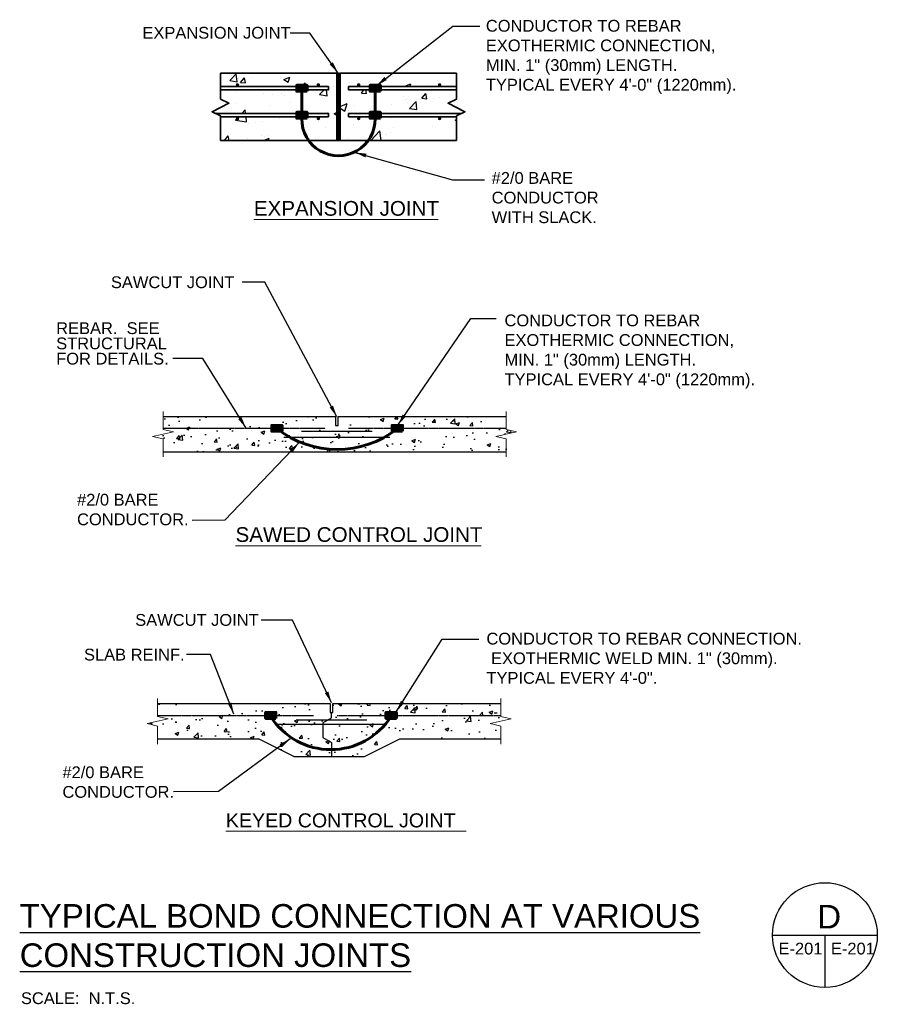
# Model space of a CAD drawing. Header units: inches. Extents: x 0 to 12596, y 564 to 12873.
# Tile 9 of 25: x 1537 to 2192, y 8139 to 8892. Entities that reach past the tile are written whole.
import ezdxf

# ---------------------------------------------------------------- set-up
doc = ezdxf.new("R2010")
doc.units = ezdxf.units.IN
doc.header["$MEASUREMENT"] = 0
doc.linetypes.add('HIDDEN', pattern=[0.375, 0.25, -0.125])
for name, color, linetype, lineweight in [('E-ANNO-TEXT', 7, 'Continuous', 25), ('E-DETL-1LINE', 253, 'Continuous', 35), ('E-GND-GES', 92, 'Continuous', 60), ('E-LPS-COND', 92, 'Continuous', 60), ('G-ANNO-TEXT', 7, 'Continuous', 0)]:
    doc.layers.add(name, color=color, linetype=linetype, lineweight=lineweight)
doc.layers.add('E-DETL-FINE', color=253, linetype='Continuous')
doc.styles.add("1 2 1'-0", font='arial.ttf', dxfattribs={"height": 3})
doc.styles.add("3 4 1'-0", font='arial.ttf', dxfattribs={"height": 2})
doc.styles.add('Arial8', font='arial.ttf', dxfattribs={"height": 0.125})
doc.styles.get("Standard").update_dxf_attribs({"font": 'arial.ttf'})
doc.dimstyles.new("3 4 1'-0", dxfattribs={"dimtxt": 2, "dimasz": 3, "dimexe": 1, "dimexo": 1, "dimgap": 1, "dimtad": 1, "dimdec": 4, "dimzin": 11, "dimdsep": 46, "dimlunit": 4, "dimtxsty": "3 4 1'-0", "dimblk": '_Oblique_0.3', "dimcen": 0.09, "dimadec": 4, "dimazin": 3, "dimtfac": 1, "dimtdec": 4, "dimtofl": 0, "dimtmove": 0, "dimatfit": 3, "dimfxl": 1, "dimfrac": 2, "dimtzin": 11, "dimarcsym": 0})
doc.dimstyles.new('3-16to1Dim8', dxfattribs={"dimtxt": 12, "dimasz": 0.0625, "dimexe": 0.0625, "dimexo": 0.0625, "dimgap": 0.03125, "dimtad": 1, "dimdec": 4, "dimlfac": 64, "dimzin": 3, "dimdsep": 46, "dimlunit": 4, "dimtxsty": 'Arial8', "dimcen": 0.09375, "dimclrd": 256, "dimclrt": 256, "dimadec": 0, "dimazin": 1, "dimtfac": 1, "dimtdec": 4, "dimtofl": 0, "dimtmove": 0, "dimatfit": 3, "dimfxl": 1, "dimfrac": 1, "dimtolj": 1, "dimtzin": 0, "dimlwd": -1, "dimarcsym": 0})

# ---------------------------------------------------------------- blocks, each defined once
blk = doc.blocks.new('BREAK LINE')
at = {"layer": 'G-ANNO-TEXT', "flags": 128}
blk.add_lwpolyline([(8.36, 9.2), (8.36, 8.47), (8.36, 6.43), (9.96, 6.07), (6.76, 5.34), (8.36, 4.97), (8.36, 2.2)], dxfattribs=at)
blk = doc.blocks.new('_Oblique_0.3')
at = {"color": 0, "linetype": 'ByBlock', "lineweight": -2}
for p, q in [((0, 0), (-1, 0)), ((0.5, 0.167), (-0.5, -0.167))]:
    blk.add_line(p, q, dxfattribs=at)
blk = doc.blocks.new('*X13')
at = {"color": 0}
for p, q in [((955.6, 449.6), (955.6, 449.6)), ((1087.4, 446.1), (1087.4, 446.1)), ((920.4, 444.6), (920.4, 444.6)), ((1009.5, 434.9), (1009.5, 434.9)), ((933.7, 425.2), (933.7, 425.2)), ((944.4, 424.9), (944.4, 424.9)), ((1025.4, 410.3), (1033.8, 413.6)), ((1030.7, 404.5), (1033.8, 413.6)), ((1104.6, 418.1), (1104.6, 418.1)), ((1105.2, 415.3), (1105.2, 415.3)), ((1142.8, 420.3), (1142.8, 420.3)), ((896, 408.1), (896, 408.1)), ((900.9, 393.9), (904.7, 397.9)), ((908.5, 401.9), (912.5, 406)), ((913, 401.9), (912.5, 406)), ((914.2, 391.8), (913.5, 397.9)), ((976.1, 404.7), (976.1, 404.7)), ((1010.5, 402.9), (1010.5, 402.9)), ((1025.4, 408.1), (1030.7, 404.5)), ((1162.6, 406.7), (1162.6, 406.7)), ((900.9, 393.9), (914.2, 391.8)), ((916.1, 390.4), (916.1, 390.4)), ((953.7, 395.4), (953.7, 395.4)), ((1085.6, 396.2), (1085.6, 396.2)), ((887.8, 369.9), (892.3, 375.2)), ((893.3, 369.9), (892.3, 375.2)), ((931.9, 375.3), (931.9, 375.3)), ((1007.6, 384.9), (1007.6, 384.9)), ((1061.7, 369.9), (1072.6, 381.2)), ((1073.9, 369.9), (1072.6, 381.2)), ((1089.2, 385.1), (1089.2, 385.1)), ((1001.7, 370.1), (1001.7, 370.1))]:
    blk.add_line(p, q, dxfattribs=at)
blk = doc.blocks.new('*X14')
at = {"color": 0}
for p, q in [((894.2, 440.9), (902, 449)), ((903.1, 439.5), (902, 449)), ((958.6, 442.3), (965.6, 445)), ((963.6, 438.9), (965.6, 445)), ((1087.5, 446.2), (1087.5, 446.2)), ((894.2, 440.9), (903.1, 439.5)), ((904.9, 442.9), (904.9, 442.9)), ((907, 438.7), (911.9, 444.4)), ((907, 438.7), (913, 438.2)), ((913, 438.2), (911.9, 444.4)), ((958.6, 442.3), (963.6, 438.9)), ((980, 433.9), (983.6, 438.2)), ((984.4, 433.9), (983.6, 438.2)), ((1018, 433.4), (1018, 433.4)), ((1036.2, 439.1), (1036.2, 439.1)), ((1076.3, 443.5), (1076.3, 443.5)), ((1102.3, 434.3), (1109.3, 437)), ((1102.3, 434.3), (1102.9, 433.9)), ((1108.2, 433.9), (1109.3, 437)), ((1130.8, 436.7), (1130.8, 436.7)), ((902, 427.2), (902, 427.2)), ((933.7, 425.2), (933.7, 425.2)), ((955.4, 425), (955.4, 425)), ((959.7, 423.4), (959.7, 423.4)), ((1001, 424.3), (1006.3, 429.9)), ((1001, 424.3), (1009.8, 422.9)), ((1008.8, 422.7), (1008.8, 422.7)), ((1009.8, 422.9), (1009, 429.9)), ((1050.5, 426.1), (1053.6, 429.9)), ((1050.5, 426.1), (1056.5, 425.6)), ((1056.5, 425.6), (1055.7, 429.9)), ((1067.9, 428.4), (1067.9, 428.4)), ((1100.3, 421.5), (1100.3, 421.5)), ((1122.2, 419.9), (1127, 425.6)), ((1128.2, 419.3), (1127, 425.6)), ((901.4, 413.4), (901.4, 413.4)), ((941.8, 411.8), (941.8, 411.8)), ((966.8, 415.1), (966.8, 415.1)), ((1004.7, 420.1), (1004.7, 420.1)), ((1042, 411.5), (1042, 411.5)), ((1062.1, 420.5), (1062.1, 420.5)), ((1086.3, 412.9), (1086.3, 412.9)), ((1107.7, 407.7), (1115.5, 415.9)), ((1115.5, 418.2), (1115.5, 418.2)), ((1116.6, 406.4), (1115.5, 415.9)), ((1122.2, 419.9), (1128.2, 419.3)), ((1136.8, 419.3), (1136.8, 419.3)), ((878.6, 403.5), (878.6, 403.5)), ((879.2, 406.9), (879.5, 406.7)), ((879.5, 406.7), (879.7, 407.2)), ((1018.3, 402), (1021.4, 403.2)), ((1018.3, 402), (1021.4, 399.9)), ((1034.9, 405.9), (1034.9, 405.9)), ((1107.7, 407.7), (1116.6, 406.4)), ((1167.6, 405.6), (1167.6, 405.6)), ((925.3, 391.5), (925.3, 391.5)), ((932.5, 392), (932.5, 392)), ((1041.6, 389), (1041.6, 389)), ((1066.6, 392.3), (1066.6, 392.3)), ((1104.5, 397.2), (1104.5, 397.2)), ((1138.5, 386.5), (1138.5, 386.5)), ((1162, 394), (1163.6, 394.6)), ((1162, 394), (1163.6, 393)), ((940.5, 375.7), (940.5, 375.7)), ((978.4, 380.7), (978.4, 380.7)), ((1080.2, 376.5), (1080.2, 376.5)), ((1085.1, 379.6), (1085.1, 379.6)), ((1135.6, 386), (1135.6, 386)), ((915.5, 372.4), (915.5, 372.4)), ((934.4, 369.9), (941.2, 372.5)), ((935.9, 373.9), (935.9, 373.9)), ((940.4, 369.9), (941.2, 372.5)), ((989.3, 371.6), (989.3, 371.6)), ((1033.7, 372.6), (1033.7, 372.6))]:
    blk.add_line(p, q, dxfattribs=at)
blk = doc.blocks.new('*X10')
at = {"color": 0}
for p, q in [((1021.4, 438), (1025.2, 441.9)), ((1021.4, 439.8), (1023.5, 441.9)), ((1021.4, 441.6), (1021.7, 441.9)), ((1021.4, 436.2), (1025.4, 440.2)), ((1021.4, 434.5), (1025.4, 438.5)), ((1021.4, 432.7), (1025.4, 436.7)), ((1021.4, 430.9), (1025.4, 434.9)), ((1021.4, 429.2), (1025.4, 433.2)), ((1021.4, 427.4), (1025.4, 431.4)), ((1021.4, 425.6), (1025.4, 429.6)), ((1021.4, 423.9), (1025.4, 427.9)), ((1021.4, 422.1), (1025.4, 426.1)), ((1021.4, 420.3), (1025.4, 424.3)), ((1021.4, 418.6), (1025.4, 422.6)), ((1021.4, 416.8), (1025.4, 420.8)), ((1021.4, 415), (1025.4, 419)), ((1021.4, 413.3), (1025.4, 417.3)), ((1021.4, 411.5), (1025.4, 415.5)), ((1021.4, 409.7), (1025.4, 413.7)), ((1021.4, 408), (1025.4, 412)), ((1021.4, 406.2), (1025.4, 410.2)), ((1021.4, 404.4), (1025.4, 408.4)), ((1021.4, 402.7), (1025.4, 406.7)), ((1021.4, 400.9), (1025.4, 404.9)), ((1021.4, 399.1), (1025.4, 403.1)), ((1021.4, 397.4), (1025.4, 401.4)), ((1021.4, 395.6), (1025.4, 399.6)), ((1021.4, 393.8), (1025.4, 397.8)), ((1021.4, 392.1), (1025.4, 396.1)), ((1021.4, 390.3), (1025.4, 394.3)), ((1021.4, 388.5), (1025.4, 392.5)), ((1021.4, 386.8), (1025.4, 390.8)), ((1021.4, 385), (1025.4, 389)), ((1021.4, 383.2), (1025.4, 387.2)), ((1021.4, 381.4), (1025.4, 385.4)), ((1021.4, 379.7), (1025.4, 383.7)), ((1021.4, 377.9), (1025.4, 381.9)), ((1021.4, 376.1), (1025.4, 380.1)), ((1021.4, 374.4), (1025.4, 378.4)), ((1021.4, 372.6), (1025.4, 376.6)), ((1021.4, 370.8), (1025.4, 374.8)), ((1022.2, 369.9), (1025.4, 373.1)), ((1023.9, 369.9), (1025.4, 371.3))]:
    blk.add_line(p, q, dxfattribs=at)
blk = doc.blocks.new('*X11')
at = {"color": 0}
for p, q in [((1021.7, 445), (1021.8, 445)), ((1021.8, 444.8), (1022, 444.8)), ((1021.9, 445.2), (1022, 445.2)), ((1022, 445), (1022.2, 445)), ((1022.2, 445.5), (1022.2, 445.5)), ((1022.2, 445.2), (1022.5, 445.2)), ((1022.2, 444.8), (1022.5, 444.8)), ((1022.5, 445.5), (1022.8, 445.5)), ((1022.5, 445), (1022.8, 445)), ((1022.8, 445.8), (1023, 445.8)), ((1022.8, 445.2), (1023, 445.2)), ((1022.8, 444.8), (1023, 444.8)), ((1023, 445.5), (1023.2, 445.5)), ((1023, 445), (1023.2, 445)), ((1023.2, 445.8), (1023.5, 445.8)), ((1023.2, 445.2), (1023.5, 445.2)), ((1023.2, 444.8), (1023.5, 444.8)), ((1023.5, 445.5), (1023.8, 445.5)), ((1023.5, 445), (1023.8, 445)), ((1023.8, 445.8), (1024, 445.8)), ((1023.8, 445.2), (1024, 445.2)), ((1023.8, 444.8), (1024, 444.8)), ((1024, 445.5), (1024.2, 445.5)), ((1024, 445), (1024.2, 445)), ((1024.2, 445.2), (1024.5, 445.2)), ((1024.2, 444.8), (1024.5, 444.8)), ((1024.5, 445.5), (1024.5, 445.5)), ((1024.5, 445), (1024.8, 445)), ((1024.8, 445.2), (1024.8, 445.2)), ((1024.8, 444.8), (1025, 444.8)), ((1025, 445), (1025, 445)), ((1021.4, 444.2), (1021.5, 444.2)), ((1021.4, 443.8), (1021.5, 443.8)), ((1021.5, 444.5), (1021.8, 444.5)), ((1021.5, 444), (1021.8, 444)), ((1021.5, 443.5), (1021.8, 443.5)), ((1021.5, 443.2), (1021.5, 443.2)), ((1021.6, 443), (1021.8, 443)), ((1021.8, 444.2), (1022, 444.2)), ((1021.8, 443.8), (1022, 443.8)), ((1021.8, 443.2), (1022, 443.2)), ((1021.8, 442.8), (1022, 442.8)), ((1022, 444.5), (1022.2, 444.5)), ((1022, 444), (1022.2, 444)), ((1022, 443.5), (1022.2, 443.5)), ((1022, 443), (1022.2, 443)), ((1022, 442.5), (1022.2, 442.5)), ((1022.2, 444.2), (1022.5, 444.2)), ((1022.2, 443.8), (1022.5, 443.8)), ((1022.2, 443.2), (1022.5, 443.2)), ((1022.2, 442.8), (1022.5, 442.8)), ((1022.2, 442.2), (1022.5, 442.2)), ((1022.5, 444.5), (1022.8, 444.5)), ((1022.5, 444), (1022.8, 444)), ((1022.5, 443.5), (1022.8, 443.5)), ((1022.5, 443), (1022.8, 443)), ((1022.5, 442.5), (1022.8, 442.5)), ((1022.6, 442), (1022.8, 442)), ((1022.8, 444.2), (1023, 444.2)), ((1022.8, 443.8), (1023, 443.8)), ((1022.8, 443.2), (1023, 443.2)), ((1022.8, 442.8), (1023, 442.8)), ((1022.8, 442.2), (1023, 442.2)), ((1023, 444.5), (1023.2, 444.5)), ((1023, 444), (1023.2, 444)), ((1023, 443.5), (1023.2, 443.5)), ((1023, 443), (1023.2, 443)), ((1023, 442.5), (1023.2, 442.5)), ((1023, 442), (1023.2, 442)), ((1023.2, 444.2), (1023.5, 444.2)), ((1023.2, 443.8), (1023.5, 443.8)), ((1023.2, 443.2), (1023.5, 443.2)), ((1023.2, 442.8), (1023.5, 442.8)), ((1023.2, 442.2), (1023.5, 442.2)), ((1023.5, 444.5), (1023.8, 444.5)), ((1023.5, 444), (1023.8, 444)), ((1023.5, 443.5), (1023.8, 443.5)), ((1023.5, 443), (1023.8, 443)), ((1023.5, 442.5), (1023.8, 442.5)), ((1023.5, 442), (1023.8, 442)), ((1023.8, 444.2), (1024, 444.2)), ((1023.8, 443.8), (1024, 443.8)), ((1023.8, 443.2), (1024, 443.2)), ((1023.8, 442.8), (1024, 442.8)), ((1023.8, 442.2), (1024, 442.2)), ((1024, 444.5), (1024.2, 444.5)), ((1024, 444), (1024.2, 444)), ((1024, 443.5), (1024.2, 443.5)), ((1024, 443), (1024.2, 443)), ((1024, 442.5), (1024.2, 442.5)), ((1024, 442), (1024.1, 442)), ((1024.2, 444.2), (1024.5, 444.2)), ((1024.2, 443.8), (1024.5, 443.8)), ((1024.2, 443.2), (1024.5, 443.2)), ((1024.2, 442.8), (1024.5, 442.8)), ((1024.2, 442.2), (1024.5, 442.2)), ((1024.5, 444.5), (1024.8, 444.5)), ((1024.5, 444), (1024.8, 444)), ((1024.5, 443.5), (1024.8, 443.5)), ((1024.5, 443), (1024.8, 443)), ((1024.5, 442.5), (1024.8, 442.5)), ((1024.8, 444.2), (1025, 444.2)), ((1024.8, 443.8), (1025, 443.8)), ((1024.8, 443.2), (1025, 443.2)), ((1024.8, 442.8), (1025, 442.8)), ((1025, 444.5), (1025.2, 444.5)), ((1025, 444), (1025.2, 444)), ((1025, 443.5), (1025.2, 443.5)), ((1025, 443), (1025.2, 443)), ((1025.2, 444.2), (1025.3, 444.2)), ((1025.2, 443.8), (1025.4, 443.8)), ((1025.2, 443.2), (1025.3, 443.2))]:
    blk.add_line(p, q, dxfattribs=at)
blk = doc.blocks.new('*X12')
at = {"color": 0}
for p, q in [((1021.40625, 449.6875), (1021.40625, 449.6875)), ((1021.40625, 449.0625), (1021.40625, 449.0625)), ((1021.40625, 448.4375), (1021.40625, 448.4375)), ((1021.40625, 447.8125), (1021.40625, 447.8125)), ((1021.40625, 447.1875), (1021.40625, 447.1875)), ((1021.40625, 446.5625), (1021.40625, 446.5625)), ((1021.40625, 445.9375), (1021.40625, 445.9375)), ((1021.40625, 445.3125), (1021.40625, 445.3125)), ((1021.40625, 444.6875), (1021.40625, 444.6875)), ((1021.5625, 449.375), (1021.5625, 449.375)), ((1021.5625, 448.75), (1021.5625, 448.75)), ((1021.5625, 448.125), (1021.5625, 448.125)), ((1021.5625, 447.5), (1021.5625, 447.5)), ((1021.5625, 446.875), (1021.5625, 446.875)), ((1021.5625, 446.25), (1021.5625, 446.25)), ((1021.5625, 445.625), (1021.5625, 445.625)), ((1021.5625, 445), (1021.5625, 445)), ((1021.71875, 449.6875), (1021.71875, 449.6875)), ((1021.71875, 449.0625), (1021.71875, 449.0625)), ((1021.71875, 448.4375), (1021.71875, 448.4375)), ((1021.71875, 447.8125), (1021.71875, 447.8125)), ((1021.71875, 447.1875), (1021.71875, 447.1875)), ((1021.71875, 446.5625), (1021.71875, 446.5625)), ((1021.71875, 445.9375), (1021.71875, 445.9375)), ((1021.71875, 445.3125), (1021.71875, 445.3125)), ((1021.875, 449.375), (1021.875, 449.375)), ((1021.875, 448.75), (1021.875, 448.75)), ((1021.875, 448.125), (1021.875, 448.125)), ((1021.875, 447.5), (1021.875, 447.5)), ((1021.875, 446.875), (1021.875, 446.875)), ((1021.875, 446.25), (1021.875, 446.25)), ((1021.875, 445.625), (1021.875, 445.625)), ((1022.03125, 449.0625), (1022.03125, 449.0625)), ((1022.03125, 448.4375), (1022.03125, 448.4375)), ((1022.03125, 447.8125), (1022.03125, 447.8125)), ((1022.03125, 447.1875), (1022.03125, 447.1875)), ((1022.03125, 446.5625), (1022.03125, 446.5625)), ((1022.03125, 445.9375), (1022.03125, 445.9375)), ((1022.1875, 449.375), (1022.1875, 449.375)), ((1022.1875, 448.75), (1022.1875, 448.75)), ((1022.1875, 448.125), (1022.1875, 448.125)), ((1022.1875, 447.5), (1022.1875, 447.5)), ((1022.1875, 446.875), (1022.1875, 446.875)), ((1022.1875, 446.25), (1022.1875, 446.25)), ((1022.1875, 445.625), (1022.1875, 445.625)), ((1022.34375, 449.0625), (1022.34375, 449.0625)), ((1022.34375, 448.4375), (1022.34375, 448.4375)), ((1022.34375, 447.8125), (1022.34375, 447.8125)), ((1022.34375, 447.1875), (1022.34375, 447.1875)), ((1022.34375, 446.5625), (1022.34375, 446.5625)), ((1022.34375, 445.9375), (1022.34375, 445.9375)), ((1022.5, 449.375), (1022.5, 449.375)), ((1022.5, 448.75), (1022.5, 448.75)), ((1022.5, 448.125), (1022.5, 448.125)), ((1022.5, 447.5), (1022.5, 447.5)), ((1022.5, 446.875), (1022.5, 446.875)), ((1022.5, 446.25), (1022.5, 446.25)), ((1022.65625, 449.0625), (1022.65625, 449.0625)), ((1022.65625, 448.4375), (1022.65625, 448.4375)), ((1022.65625, 447.8125), (1022.65625, 447.8125)), ((1022.65625, 447.1875), (1022.65625, 447.1875)), ((1022.65625, 446.5625), (1022.65625, 446.5625)), ((1022.65625, 445.9375), (1022.65625, 445.9375)), ((1022.8125, 449.375), (1022.8125, 449.375)), ((1022.8125, 448.75), (1022.8125, 448.75)), ((1022.8125, 448.125), (1022.8125, 448.125)), ((1022.8125, 447.5), (1022.8125, 447.5)), ((1022.8125, 446.875), (1022.8125, 446.875)), ((1022.8125, 446.25), (1022.8125, 446.25)), ((1022.96875, 449.0625), (1022.96875, 449.0625)), ((1022.96875, 448.4375), (1022.96875, 448.4375)), ((1022.96875, 447.8125), (1022.96875, 447.8125)), ((1022.96875, 447.1875), (1022.96875, 447.1875)), ((1022.96875, 446.5625), (1022.96875, 446.5625)), ((1022.96875, 445.9375), (1022.96875, 445.9375)), ((1023.125, 449.375), (1023.125, 449.375)), ((1023.125, 448.75), (1023.125, 448.75)), ((1023.125, 448.125), (1023.125, 448.125)), ((1023.125, 447.5), (1023.125, 447.5)), ((1023.125, 446.875), (1023.125, 446.875)), ((1023.125, 446.25), (1023.125, 446.25)), ((1023.28125, 449.0625), (1023.28125, 449.0625)), ((1023.28125, 448.4375), (1023.28125, 448.4375)), ((1023.28125, 447.8125), (1023.28125, 447.8125)), ((1023.28125, 447.1875), (1023.28125, 447.1875)), ((1023.28125, 446.5625), (1023.28125, 446.5625)), ((1023.28125, 445.9375), (1023.28125, 445.9375)), ((1023.4375, 448.75), (1023.4375, 448.75)), ((1023.4375, 448.125), (1023.4375, 448.125)), ((1023.4375, 447.5), (1023.4375, 447.5)), ((1023.4375, 446.875), (1023.4375, 446.875)), ((1023.4375, 446.25), (1023.4375, 446.25)), ((1023.59375, 449.0625), (1023.59375, 449.0625)), ((1023.59375, 448.4375), (1023.59375, 448.4375)), ((1023.59375, 447.8125), (1023.59375, 447.8125)), ((1023.59375, 447.1875), (1023.59375, 447.1875)), ((1023.59375, 446.5625), (1023.59375, 446.5625)), ((1023.59375, 445.9375), (1023.59375, 445.9375)), ((1023.75, 449.375), (1023.75, 449.375)), ((1023.75, 448.75), (1023.75, 448.75)), ((1023.75, 448.125), (1023.75, 448.125)), ((1023.75, 447.5), (1023.75, 447.5)), ((1023.75, 446.875), (1023.75, 446.875)), ((1023.75, 446.25), (1023.75, 446.25)), ((1023.90625, 449.0625), (1023.90625, 449.0625)), ((1023.90625, 448.4375), (1023.90625, 448.4375)), ((1023.90625, 447.8125), (1023.90625, 447.8125)), ((1023.90625, 447.1875), (1023.90625, 447.1875)), ((1023.90625, 446.5625), (1023.90625, 446.5625)), ((1023.90625, 445.9375), (1023.90625, 445.9375)), ((1024.0625, 449.375), (1024.0625, 449.375)), ((1024.0625, 448.75), (1024.0625, 448.75)), ((1024.0625, 448.125), (1024.0625, 448.125)), ((1024.0625, 447.5), (1024.0625, 447.5)), ((1024.0625, 446.875), (1024.0625, 446.875)), ((1024.0625, 446.25), (1024.0625, 446.25)), ((1024.21875, 449.0625), (1024.21875, 449.0625)), ((1024.21875, 448.4375), (1024.21875, 448.4375)), ((1024.21875, 447.8125), (1024.21875, 447.8125)), ((1024.21875, 447.1875), (1024.21875, 447.1875)), ((1024.21875, 446.5625), (1024.21875, 446.5625)), ((1024.21875, 445.9375), (1024.21875, 445.9375)), ((1024.375, 449.375), (1024.375, 449.375)), ((1024.375, 448.75), (1024.375, 448.75)), ((1024.375, 448.125), (1024.375, 448.125)), ((1024.375, 447.5), (1024.375, 447.5)), ((1024.375, 446.875), (1024.375, 446.875)), ((1024.375, 446.25), (1024.375, 446.25)), ((1024.375, 445.625), (1024.375, 445.625)), ((1024.53125, 449.0625), (1024.53125, 449.0625)), ((1024.53125, 448.4375), (1024.53125, 448.4375)), ((1024.53125, 447.8125), (1024.53125, 447.8125)), ((1024.53125, 447.1875), (1024.53125, 447.1875)), ((1024.53125, 446.5625), (1024.53125, 446.5625)), ((1024.53125, 445.9375), (1024.53125, 445.9375)), ((1024.6875, 449.375), (1024.6875, 449.375)), ((1024.6875, 448.75), (1024.6875, 448.75)), ((1024.6875, 448.125), (1024.6875, 448.125)), ((1024.6875, 447.5), (1024.6875, 447.5)), ((1024.6875, 446.875), (1024.6875, 446.875)), ((1024.6875, 446.25), (1024.6875, 446.25)), ((1024.6875, 445.625), (1024.6875, 445.625)), ((1024.84375, 449.0625), (1024.84375, 449.0625)), ((1024.84375, 448.4375), (1024.84375, 448.4375)), ((1024.84375, 447.8125), (1024.84375, 447.8125)), ((1024.84375, 447.1875), (1024.84375, 447.1875)), ((1024.84375, 446.5625), (1024.84375, 446.5625)), ((1024.84375, 445.9375), (1024.84375, 445.9375)), ((1024.84375, 445.3125), (1024.84375, 445.3125)), ((1025, 449.375), (1025, 449.375)), ((1025, 448.75), (1025, 448.75)), ((1025, 448.125), (1025, 448.125)), ((1025, 447.5), (1025, 447.5)), ((1025, 446.875), (1025, 446.875)), ((1025, 446.25), (1025, 446.25)), ((1025, 445.625), (1025, 445.625)), ((1025.15625, 449.6875), (1025.15625, 449.6875)), ((1025.15625, 449.0625), (1025.15625, 449.0625)), ((1025.15625, 448.4375), (1025.15625, 448.4375)), ((1025.15625, 447.8125), (1025.15625, 447.8125)), ((1025.15625, 447.1875), (1025.15625, 447.1875)), ((1025.15625, 446.5625), (1025.15625, 446.5625)), ((1025.15625, 445.9375), (1025.15625, 445.9375)), ((1025.15625, 445.3125), (1025.15625, 445.3125)), ((1025.3125, 449.375), (1025.3125, 449.375)), ((1025.3125, 448.75), (1025.3125, 448.75)), ((1025.3125, 448.125), (1025.3125, 448.125)), ((1025.3125, 447.5), (1025.3125, 447.5)), ((1025.3125, 446.875), (1025.3125, 446.875)), ((1025.3125, 446.25), (1025.3125, 446.25)), ((1025.3125, 445.625), (1025.3125, 445.625)), ((1025.3125, 445), (1025.3125, 445))]:
    blk.add_line(p, q, dxfattribs=at)

msp = doc.modelspace()

# ---------------------------------------------------------------- hatches: boundary and pattern name
at = {"layer": 'E-DETL-FINE'}
h = msp.add_hatch(dxfattribs=at)
h.set_pattern_fill('AR-CONC', color=256, scale=4)
h.set_pattern_definition([(50, (-1278.038, 7496.23), (28.6904, -2.51009), [3, -33]), (355, (-1278.038, 7496.23), (-5.55005, 30.08769), [2.4, -26.4]), (100.4514, (-1275.648, 7496.022), (23.14035, 27.5776), [2.5496, -28.04568]), (46.1842, (-1278.04, 7504.23), (42.68965, -6.62077), [4.5, -49.5]), (96.6356, (-1274.48, 7503.68), (37.3865, 38.96474), [3.8244, -42.06855]), (351.1842, (-1278.04, 7504.23), (37.3865, 38.96474), [3.6, -39.6]), (21, (-1274.038, 7502.23), (23.87628, -16.10476), [3, -33]), (326, (-1274.038, 7502.23), (9.73261, 29.006), [2.4, -26.4]), (71.4514, (-1272.05, 7500.89), (33.6089, 12.90125), [2.5496, -28.04568]), (37.5, (-1278.038, 7496.231), (0.486394, 13.315754), [0, -26.08, 0, -26.8, 0, -26.5]), (7.5, (-1278.038, 7496.231), (10.52278, 15.77647), [0, -15.28, 0, -25.48, 0, -10.1]), (327.5, (-1286.958, 7496.231), (21.352897, -0.902195), [0, -10, 0, -31.2, 0, -41.4]), (317.5, (-1290.958, 7496.231), (23.32745, 4.0042), [0, -13, 0, -20.72, 0, -29.4])])
h.paths.add_polyline_path([(1908.54895, 8561.37471), (1908.54895, 8571.30007), (1900.57795, 8573.11166), (1916.51994, 8576.73484), (1908.54895, 8578.54643), (1908.54895, 8588.37471), (1780.3788, 8588.37471), (1780.3788, 8581.62471), (1778.1288, 8581.62471), (1778.1288, 8588.37471), (1646.53639, 8588.37471), (1646.53639, 8578.54643), (1654.50739, 8576.73484), (1638.5654, 8573.11166), (1646.53639, 8571.30007), (1646.53639, 8561.37471)])
h = msp.add_hatch(dxfattribs=at)
h.set_pattern_fill('AR-CONC', color=256, scale=4)
h.set_pattern_definition([(50, (-1308.342, 7633.494), (28.6904, -2.51009), [3, -33]), (355, (-1308.342, 7633.494), (-5.55005, 30.08769), [2.4, -26.4]), (100.4514, (-1305.95, 7633.284), (23.14035, 27.5776), [2.5496, -28.04568]), (46.1842, (-1308.342, 7641.494), (42.68965, -6.62077), [4.5, -49.5]), (96.6356, (-1304.784, 7640.94), (37.3865, 38.96474), [3.8244, -42.06855]), (351.1842, (-1308.34, 7641.494), (37.3865, 38.96474), [3.6, -39.6]), (21, (-1304.342, 7639.494), (23.87628, -16.10476), [3, -33]), (326, (-1304.342, 7639.494), (9.73261, 29.006), [2.4, -26.4]), (71.4514, (-1302.352, 7638.152), (33.6089, 12.90125), [2.5496, -28.04568]), (37.5, (-1308.342, 7633.494), (0.486394, 13.315754), [0, -26.08, 0, -26.8, 0, -26.5]), (7.5, (-1308.342, 7633.494), (10.52278, 15.77647), [0, -15.28, 0, -25.48, 0, -10.1]), (327.5, (-1317.262, 7633.494), (21.352897, -0.902195), [0, -10, 0, -31.2, 0, -41.4]), (317.5, (-1321.262, 7633.494), (23.32745, 4.0042), [0, -13, 0, -20.72, 0, -29.4])])
h.paths.add_polyline_path([(1768.45124, 8354.41317), (1775.15464, 8358.29836), (1775.15464, 8362.28817), (1774.02964, 8362.28817), (1774.02964, 8369.03817), (1642.43723, 8369.03817), (1642.43723, 8359.20988), (1650.40822, 8357.39829), (1634.46623, 8353.77512), (1642.43723, 8351.96353), (1642.43723, 8342.03817), (1719.44351, 8342.03817), (1746.44351, 8328.53817), (1775.15464, 8328.53817), (1775.15464, 8339.27797), (1768.45124, 8343.16317)])
h.paths.add_polyline_path([(1896.47879, 8353.77512), (1912.42078, 8357.39829), (1904.44979, 8359.20988), (1904.44979, 8369.03817), (1776.27964, 8369.03817), (1776.27964, 8362.28817), (1775.15464, 8362.28817), (1775.15464, 8358.29836), (1768.45124, 8354.41317), (1768.45124, 8343.16317), (1775.15464, 8339.27797), (1775.15464, 8328.53817), (1800.44351, 8328.53817), (1827.44351, 8342.03817), (1904.44979, 8342.03817), (1904.44979, 8351.96353)])
at = {"layer": 'E-GND-GES'}
h = msp.add_hatch(color=256, dxfattribs=at)
h.dxf.hatch_style = 1
h.paths.add_polyline_path([(1756.54832, 8841.46686), (1748.63023, 8841.46686), (1748.63023, 8836.9504), (1756.54832, 8836.9504)])
h = msp.add_hatch(color=256, dxfattribs=at)
h.dxf.hatch_style = 1
h.paths.add_polyline_path([(1812.50663, 8841.46686), (1804.58853, 8841.46686), (1804.58853, 8836.9504), (1812.50663, 8836.9504)])
h = msp.add_hatch(color=256, dxfattribs=at)
h.dxf.hatch_style = 1
h.paths.add_polyline_path([(1756.54832, 8820.80221), (1748.63023, 8820.80221), (1748.63023, 8816.28576), (1756.54832, 8816.28576)])
h = msp.add_hatch(color=256, dxfattribs=at)
h.dxf.hatch_style = 1
h.paths.add_polyline_path([(1812.50663, 8820.80221), (1804.58853, 8820.80221), (1804.58853, 8816.28576), (1812.50663, 8816.28576)])
h = msp.add_hatch(color=256, dxfattribs=at)
h.dxf.hatch_style = 1
h.paths.add_polyline_path([(1737.44143, 8581.63294), (1729.52333, 8581.63294), (1729.52333, 8577.11648), (1737.44143, 8577.11648)])
h = msp.add_hatch(color=256, dxfattribs=at)
h.dxf.hatch_style = 1
h.paths.add_polyline_path([(1829.42058, 8581.63294), (1821.50249, 8581.63294), (1821.50249, 8577.11648), (1829.42058, 8577.11648)])
h = msp.add_hatch(color=256, dxfattribs=at)
h.dxf.hatch_style = 1
h.paths.add_polyline_path([(1732.70686, 8362.29639), (1724.78877, 8362.29639), (1724.78877, 8357.77994), (1732.70686, 8357.77994)])
h = msp.add_hatch(color=256, dxfattribs=at)
h.dxf.hatch_style = 1
h.paths.add_polyline_path([(1824.68602, 8362.29639), (1816.76792, 8362.29639), (1816.76792, 8357.77994), (1824.68602, 8357.77994)])

# ---------------------------------------------------------------- linework, layer by layer
at = {"layer": 'E-ANNO-TEXT'}
for p, q in [((2111.97513, 8192.23896), (2191.97513, 8192.23896)), ((2151.97513, 8192.23896), (2151.97513, 8152.23896))]:
    msp.add_line(p, q, dxfattribs=at)
msp.add_circle((2151.97513, 8192.23896), 40, dxfattribs=at)
at = {"layer": 'E-DETL-1LINE'}
for p, q in [((1690.40963, 8850.78316), (1779.24004, 8850.78316)), ((1779.24004, 8799.35459), (1779.24004, 8850.78316)), ((1781.81147, 8850.78316), (1870.64188, 8850.78316)), ((1781.81147, 8799.35459), (1781.81147, 8850.78316)), ((1779.24004, 8845.64031), (1781.81147, 8845.64031)), ((1690.40963, 8799.35459), (1870.64188, 8799.35459)), ((1779.24004, 8799.35459), (1781.81147, 8799.35459))]:
    msp.add_line(p, q, dxfattribs=at)
for points in [[(1690.40963, 8799.35459), (1690.40963, 8818.0338), (1683.98106, 8821.24809), (1696.8382, 8827.67666), (1690.40963, 8830.89095), (1690.40963, 8850.78316)], [(1870.64188, 8799.35459), (1870.64188, 8818.0338), (1877.07045, 8821.24809), (1864.2133, 8827.67666), (1870.64188, 8830.89095), (1870.64188, 8850.78316)], [(1690.40963, 8837.92602), (1772.81147, 8837.92602), (1772.81147, 8840.49745), (1690.40963, 8840.49745)], [(1870.64188, 8837.92602), (1788.24004, 8837.92602), (1788.24004, 8840.49745), (1870.64188, 8840.49745)], [(1686.60338, 8819.93693), (1772.81147, 8819.93693), (1772.81147, 8817.3655), (1690.40963, 8817.3655)], [(1874.44813, 8819.93693), (1788.24004, 8819.93693), (1788.24004, 8817.3655), (1870.64188, 8817.3655)]]:
    msp.add_lwpolyline(points, dxfattribs=at)
at = {"layer": 'E-DETL-1LINE', "const_width": 1.28571}
for points in [[(1704.02575, 8841.78316, -1), (1702.74004, 8841.78316, -1)], [(1765.74004, 8841.78316, -1), (1764.45432, 8841.78316, -1)], [(1795.31147, 8841.78316, 1), (1796.59718, 8841.78316, 1)], [(1857.02575, 8841.78316, 1), (1858.31147, 8841.78316, 1)], [(1704.02575, 8816.07979, 1), (1702.74004, 8816.07979, 1)], [(1765.74004, 8816.07979, 1), (1764.45432, 8816.07979, 1)], [(1795.31147, 8816.07979, -1), (1796.59718, 8816.07979, -1)], [(1857.02575, 8816.07979, -1), (1858.31147, 8816.07979, -1)]]:
    msp.add_lwpolyline(points, format="xyb", close=True, dxfattribs=at)
at = {"layer": 'E-DETL-1LINE'}
msp.add_circle((1780.52575, 8846.92602), 1.28571, dxfattribs=at)
msp.add_arc((1780.52575, 8853.25), 2.78178, 242.4714433, 297.5285567, dxfattribs=at)
at = {"layer": 'E-DETL-FINE'}
for p, q in [((1646.53639, 8588.37471, 12.31883), (1778.1288, 8588.37471, 12.31883)), ((1780.3788, 8581.62471, 12.31883), (1780.3788, 8588.37471, 12.31883)), ((1780.3788, 8588.37471, 12.31883), (1908.54895, 8588.37471, 12.31883)), ((1752.2538, 8577.12471, -19.35834), (1806.2538, 8577.12471, -19.35834)), ((1738.7538, 8572.62471, -19.35834), (1819.7538, 8572.62471, -19.35834)), ((1646.53639, 8561.37471, 12.31883), (1908.54895, 8561.37471, 12.31883)), ((1642.43723, 8369.03817, 12.31883), (1774.02964, 8369.03817, 12.31883)), ((1776.27964, 8362.28817, 12.31883), (1776.27964, 8369.03817, 12.31883)), ((1776.27964, 8369.03817, 12.31883), (1904.44979, 8369.03817, 12.31883)), ((1768.45124, 8354.41317, 28.1575), (1775.15464, 8358.29836, 28.1575)), ((1775.15464, 8358.29836, 12.31883), (1775.15464, 8362.28817, 12.31883)), ((1734.65464, 8353.28817, -19.35834), (1815.65464, 8353.28817, -19.35834)), ((1748.15464, 8356.66317, -19.35834), (1802.15464, 8356.66317, -19.35834)), ((1768.45124, 8354.41317, 28.1575), (1768.45124, 8343.16317, 28.1575)), ((1768.45124, 8343.16317, 28.1575), (1775.15464, 8339.27797, 28.1575)), ((1642.43723, 8342.03817, 12.31883), (1719.44351, 8342.03817, 12.31883)), ((1746.44351, 8328.53817, 12.31883), (1719.44351, 8342.03817, 12.31883)), ((1775.15464, 8339.27797, 12.31883), (1775.15464, 8328.53817, 12.31883)), ((1800.44351, 8328.53817, 12.31883), (1827.44351, 8342.03817, 12.31883)), ((1827.44351, 8342.03817, 12.31883), (1904.44979, 8342.03817, 12.31883)), ((1746.44351, 8328.53817, 12.31883), (1800.44351, 8328.53817, 12.31883))]:
    msp.add_line(p, q, dxfattribs=at)
at = {"layer": 'E-DETL-FINE', "linetype": 'HIDDEN'}
for p, q in [((1646.48216, 8579.37471, 12.31883), (1770.2538, 8579.37471, 12.31883)), ((1788.2538, 8579.37471, 12.31883), (1908.33538, 8579.37471, 12.31883)), ((1642.383, 8360.03817, 12.31883), (1761.39228, 8360.03817, 12.31883)), ((1779.39228, 8360.03817, 12.31883), (1904.23621, 8360.03817, 12.31883))]:
    msp.add_line(p, q, dxfattribs=at)
at = {"layer": 'E-DETL-FINE', "elevation": 12.31883, "flags": 128}
for points in [[(1778.1288, 8588.37471), (1778.1288, 8581.62471), (1780.3788, 8581.62471)], [(1774.02964, 8369.03817), (1774.02964, 8362.28817), (1776.27964, 8362.28817)]]:
    msp.add_lwpolyline(points, dxfattribs=at)
at = {"layer": 'E-GND-GES'}
for p, q in [((1752.51304, 8839.16946), (1752.51304, 8815.21253)), ((1808.47135, 8839.16796), (1808.47135, 8815.21253))]:
    msp.add_line(p, q, dxfattribs=at)
for centre, radius, start, end in [((1780.4922, 8815.57694), 27.98153, 179.25379614, 0.74620386), ((1779.47196, 8637.89173), 74.66061, 231.97670344, 308.02329656), ((1774.65812, 8388.20208, 24.63766), 54.29628, 212.11189514, 327.88810486)]:
    msp.add_arc(centre, radius, start, end, dxfattribs=at)
at = {"layer": 'E-LPS-COND', "elevation": 12.31883}
for points in [[(1756.54832, 8836.9504), (1748.63023, 8836.9504), (1748.63023, 8841.46686), (1756.54832, 8841.46686)], [(1812.50663, 8836.9504), (1804.58853, 8836.9504), (1804.58853, 8841.46686), (1812.50663, 8841.46686)], [(1756.54832, 8816.28576), (1748.63023, 8816.28576), (1748.63023, 8820.80221), (1756.54832, 8820.80221)], [(1812.50663, 8816.28576), (1804.58853, 8816.28576), (1804.58853, 8820.80221), (1812.50663, 8820.80221)], [(1737.44143, 8577.11648), (1729.52333, 8577.11648), (1729.52333, 8581.63294), (1737.44143, 8581.63294)], [(1829.42058, 8577.11648), (1821.50249, 8577.11648), (1821.50249, 8581.63294), (1829.42058, 8581.63294)], [(1732.70686, 8357.77994), (1724.78877, 8357.77994), (1724.78877, 8362.29639), (1732.70686, 8362.29639)], [(1824.68602, 8357.77994), (1816.76792, 8357.77994), (1816.76792, 8362.29639), (1824.68602, 8362.29639)]]:
    msp.add_lwpolyline(points, close=True, dxfattribs=at)
at = {"layer": 'G-ANNO-TEXT'}
for p, q in [((1715.907, 8738.79216, 12.31883), (1856.56205, 8738.79216, 12.31883)), ((1701.94115, 8489.59538, 12.31883), (1889.51207, 8489.59538, 12.31883)), ((1694.55339, 8271.51172, 12.31883), (1878.10092, 8271.51172, 12.31883))]:
    msp.add_line(p, q, dxfattribs=at)

# ---------------------------------------------------------------- block references
at = {"layer": 'E-DETL-FINE'}
for name, p, xscale, yscale, zscale in [('*X14', (1122.63827, 8561.58751), 0.6428571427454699, 0.6428571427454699, 0.6428571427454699), ('*X13', (1122.63827, 8561.58751), 0.6428571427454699, 0.6428571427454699, 0.6428571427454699), ('*X11', (1122.63827, 8561.58751), 0.6428571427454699, 0.6428571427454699, 0.6428571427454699), ('*X12', (1122.63827, 8561.58751), 0.6428571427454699, 0.6428571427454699, 0.6428571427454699), ('*X10', (1122.63827, 8561.58751), 0.6428571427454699, 0.6428571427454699, 0.6428571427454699), ('BREAK LINE', (1604.86467, 8546.51593, 12.31883), 4.981871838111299, 4.981871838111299, 4.5), ('BREAK LINE', (1866.87722, 8546.51593, 12.31883), 4.981871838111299, 4.981871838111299, 4.5), ('BREAK LINE', (1600.7655, 8327.17939, 12.31883), 4.981871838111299, 4.981871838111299, 4.5), ('BREAK LINE', (1862.77806, 8327.17939, 12.31883), 4.981871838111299, 4.981871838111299, 4.5)]:
    msp.add_blockref(name, p, dxfattribs=dict(at, xscale=xscale, yscale=yscale, zscale=zscale))

# ---------------------------------------------------------------- texts
at = {"layer": 'E-ANNO-TEXT', "char_height": 9, "attachment_point": 1}
for s, insert, width in [('CONDUCTOR TO REBAR EXOTHERMIC CONNECTION, MIN. 1" (30mm) LENGTH.  TYPICAL EVERY 4\'-0" (1220mm).', (1893.05227, 8891.41043), 198.1149067), ('#2/0 BARE CONDUCTOR WITH SLACK.', (1897.48462, 8775.15913), 89.7317848), ('CONDUCTOR TO REBAR EXOTHERMIC CONNECTION, MIN. 1" (30mm) LENGTH.  TYPICAL EVERY 4\'-0" (1220mm).', (1907.28715, 8666.32576), 198.1149067), ('#2/0 BARE CONDUCTOR.', (1580.864, 8529.3608), 86.1114799), ('CONDUCTOR TO REBAR CONNECTION.  EXOTHERMIC WELD MIN. 1" (30mm).\\PTYPICAL EVERY 4\'-0".', (1893.49223, 8423.20265), 240.5012025), ('#2/0 BARE CONDUCTOR.', (1569.70135, 8321.10908), 86.1114799)]:
    msp.add_mtext(s, dxfattribs=dict(at, insert=insert, width=width))
at = {"layer": 'E-ANNO-TEXT', "attachment_point": 1}
for s, width, insert, char_height in [('{\\LTYPICAL BOND CONNECTION AT VARIOUS^I\\PCONSTRUCTION JOINTS}', 647.0061382, (1537.06907, 8215.887), 18), ('D', 20.9962886, (2146.18515, 8215.26324), 18), ('E-201', 35.4157189, (2116.54397, 8186.42115), 9), ('E-201', 35.4157189, (2156.54397, 8186.42115), 9), ('SCALE:  N.T.S.', 103.0824088, (1538.01652, 8148.4879), 9)]:
    msp.add_mtext_dynamic_manual_height_columns(s, width=width, gutter_width=48, heights=[0], dxfattribs=dict(at, insert=insert, char_height=char_height))
at = {"layer": 'G-ANNO-TEXT', "color": 7, "char_height": 9, "attachment_point": 1, "line_spacing_factor": 0.776524, "style": "3 4 1'-0"}
for s, insert, width in [('EXPANSION JOINT', (1630.78735, 8886.08476, 12.31883), 118.6063752), ('SAWCUT JOINT', (1606.71423, 8695.48732, 12.31883), 97.0274381), ('REBAR.  SEE STRUCTURAL FOR DETAILS.', (1564.9234, 8660.39989, 12.31883), 88.1672135), ('SLAB REINF.', (1586.15812, 8410.99362), 82.0025852)]:
    msp.add_mtext(s, dxfattribs=dict(at, insert=insert, width=width))
at = {"layer": 'G-ANNO-TEXT', "color": 7, "linetype": 'Continuous', "lineweight": 13, "insert": (1715.8621, 8741.63578, -3.51967), "char_height": 9, "width": 149.8922962, "attachment_point": 7, "line_spacing_factor": 0.72, "style": "3 4 1'-0"}
msp.add_mtext('{\\H1.25x;EXPANSION JOINT}', dxfattribs=at)
at = {"layer": 'G-ANNO-TEXT', "color": 7, "linetype": 'Continuous', "lineweight": 13, "attachment_point": 7, "line_spacing_factor": 0.72}
for s, insert, char_height, style in [('\\fArial|b0|i0|c00|p39;\\H1.25x;SAWED CONTROL JOINT', (1701.89626, 8492.439, -3.51967), 9, "3 4 1'-0"), ('\\fArial|b0|i0|c00|p39;\\H0.79375x;KEYED CONTROL JOINT', (1694.50849, 8274.35535, -3.51967), 13.5, "1 2 1'-0")]:
    msp.add_mtext(s, dxfattribs=dict(at, insert=insert, char_height=char_height, style=style))
at = {"layer": 'G-ANNO-TEXT', "color": 7, "insert": (1625.28647, 8437.49069, 12.31883), "char_height": 9, "attachment_point": 1, "line_spacing_factor": 0.776524, "style": "3 4 1'-0"}
msp.add_mtext('SAWCUT JOINT', dxfattribs=at)

# ---------------------------------------------------------------- leaders
at = {"layer": 'E-ANNO-TEXT', "ltscale": 100, "annotation_type": 0, "has_hookline": 1}
for points, hookline_direction in [([(1809.43333, 8841.09986), (1867.82453, 8886.67708), (1888.45945, 8886.67708)], 0), ([(1792.88643, 8790.18367), (1867.55519, 8769.18717), (1891.99477, 8769.16229)], 0), ([(1825.73185, 8581.76982), (1881.57058, 8663.32856), (1901.03746, 8663.34093)], 0), ([(1750.51303, 8568.47284), (1693.83061, 8509.19512), (1668.7738, 8509.08159)], 1), ([(1824.66279, 8362.7975), (1859.76402, 8418.21153), (1887.71027, 8418.21153)], 0), ([(1743.70962, 8342.23534), (1688.84289, 8301.84687), (1654.48039, 8301.59955)], 1)]:
    msp.add_leader(points, dimstyle='3-16to1Dim8', override={"dimasz": 9, "dimtad": 0}, dxfattribs=dict(at, hookline_direction=hookline_direction))
at = {"layer": 'G-ANNO-TEXT'}
for points in [[(1780.19191, 8850.78316, 12.31883), (1758.7489, 8881.27528, 12.31883), (1743.65223, 8881.27528, 12.31883)], [(1779.30547, 8588.08518, 12.31883), (1724.14466, 8691.08332, 12.31883), (1707.00223, 8691.11175, 12.31883)], [(1709.92141, 8579.53983, 12.31883), (1676.83613, 8632.73968, 12.31883), (1654.11871, 8632.68326, 12.31883)], [(1775.27964, 8369.53817, 12.31883), (1745.31064, 8432.91825, 12.31883), (1721.42523, 8432.84017, 12.31883)], [(1700.62063, 8361.03817), (1682.83581, 8406.5513), (1664.49768, 8406.5513)]]:
    msp.add_leader(points, dimstyle="3 4 1'-0", override={"dimasz": 9, "dimgap": 2}, dxfattribs=at)

doc.saveas('drawing.dxf')
